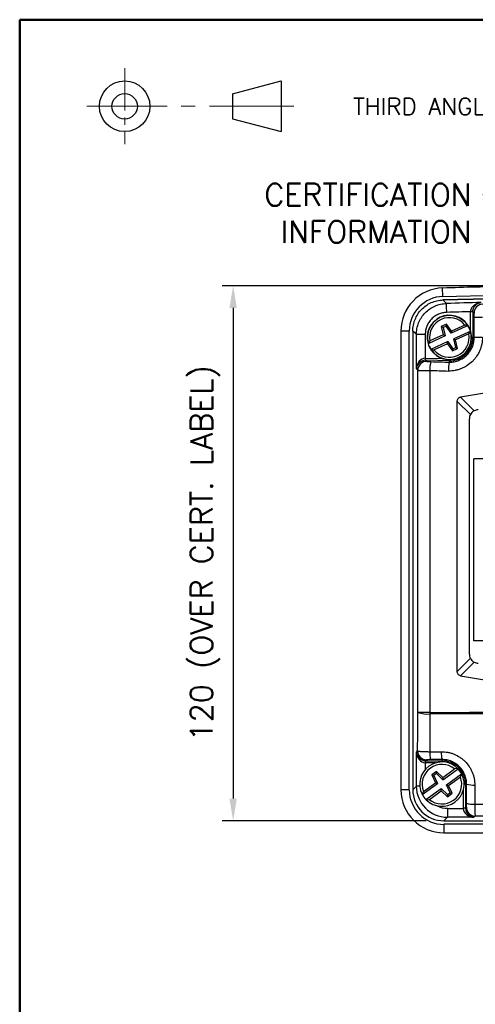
# Model space of a CAD drawing. Extents: x 0 to 391, y 0 to 275.
# Tile 5 of 13: x 6 to 58, y 158 to 268. Entities that reach past the tile are written whole.
import ezdxf

# ---------------------------------------------------------------- set-up
doc = ezdxf.new("R2010")
doc.units = 0
doc.header["$LTSCALE"] = 0.5
doc.header["$MEASUREMENT"] = 0
doc.linetypes.add('CENTER2', pattern=[28.575, 19.05, -3.175, 3.175, -3.175])
doc.layers.get('Defpoints').update_dxf_attribs({"color": 104, "lineweight": 0})
doc.layers.add('CENTER', color=5, linetype='CENTER2', lineweight=13)
doc.layers.add('OBJECT', color=1, linetype='Continuous', lineweight=50)
doc.layers.add('FORMAT', color=7, linetype='Continuous')
doc.layers.add('TEXT', color=5, linetype='Continuous')
doc.styles.add('ROMANS', font='romans', dxfattribs={"height": 2.5})
doc.dimstyles.new('DIMS', dxfattribs={"dimtxt": 2.5, "dimasz": 2.5, "dimexe": 1.25, "dimexo": 2, "dimgap": 1.25, "dimtad": 1, "dimdec": 4, "dimzin": 0, "dimdsep": 46, "dimtxsty": 'ROMANS', "dimcen": 2.5, "dimadec": 0, "dimazin": 0, "dimtfac": 1, "dimtdec": 4, "dimtmove": 0, "dimatfit": 3, "dimfxl": 0, "dimtolj": 1, "dimtzin": 0, "dimarcsym": 0})

# ---------------------------------------------------------------- blocks, each defined once
blk = doc.blocks.new('PROJECTION')
at = {"layer": 'CENTER', "ltscale": 0.5}
blk.add_line((4.28, 4.28), (4.28, -4.27), dxfattribs=at)
at = {"layer": 'CENTER'}
blk.add_line((23.35, 0), (0, 0), dxfattribs=at)
at = {"layer": 'FORMAT'}
for p, q in [((16.41, 1.42), (21.92, 2.85)), ((21.92, 2.85), (21.92, -2.85)), ((16.41, 1.42), (16.41, -1.42)), ((16.41, -1.42), (21.92, -2.85))]:
    blk.add_line(p, q, dxfattribs=at)
for radius in [2.85, 1.43]:
    blk.add_circle((4.28, 0), radius, dxfattribs=at)
at = {"layer": 'FORMAT', "color": 7, "linetype": 'Continuous', "style": 'ROMANS'}
blk.add_text('THIRD ANGLE PROJECTION      DIMENSIONS IN mm      DO NOT SCALE', height=1.9, dxfattribs=at).set_placement((30.02, -0.97))
blk = doc.blocks.new('FORMAT A3 FIXED')
at = {"layer": 'FORMAT', "color": 1, "lineweight": 50}
for q in [(6.5, 6.5), (384.72, 268.44)]:
    blk.add_line((6.5, 268.44), q, dxfattribs=at)
at = {"layer": 'OBJECT'}
blk.add_blockref('PROJECTION', (14.05, 258.69), dxfattribs=at)
blk = doc.blocks.new('*D62')
at = {"layer": 'Defpoints', "color": 0}
for p in [(61.95, 238.5), (30.55, 178.29), (54.29, 178.29)]:
    blk.add_point(p, dxfattribs=at)
at = {"layer": 'TEXT', "color": 0, "lineweight": -2}
for p, q in [((59.95, 238.5), (29.3, 238.5)), ((30.55, 236), (30.55, 180.79)), ((52.29, 178.29), (29.3, 178.29))]:
    blk.add_line(p, q, dxfattribs=at)
at = {"layer": 'TEXT', "color": 0}
for points in [[(30.96, 236), (30.13, 236), (30.55, 238.5)], [(30.13, 180.79), (30.96, 180.79), (30.55, 178.29)]]:
    blk.add_solid(points, dxfattribs=at)
at = {"layer": 'TEXT', "color": 0, "insert": (27.4, 208.4), "char_height": 2.5, "attachment_point": 5, "rotation": 90, "style": 'ROMANS'}
blk.add_mtext('\\A1;120 (OVER CERT. LABEL)', dxfattribs=at)

msp = doc.modelspace()

# ---------------------------------------------------------------- linework, layer by layer
at = {"color": 7, "linetype": 'Continuous', "lineweight": 25}
for p, q in [((54.17, 237.29), (54.14, 238.25)), ((59.28, 237.03), (54.18, 236.9)), ((54.18, 236.9), (59.28, 237.03)), ((57.55, 235.57), (57.55, 232.68)), ((57.69, 235.43), (57.55, 235.57)), ((58.63, 234.94), (57.71, 234.94)), ((57.71, 232.68), (57.71, 234.94)), ((54.59, 234.18), (53.99, 233.91)), ((53.99, 233.91), (54.22, 232.97)), ((54.2, 233.81), (53.99, 233.91)), ((54.53, 233.96), (54.2, 233.81)), ((54.2, 233.81), (54.43, 232.85)), ((54.53, 233.96), (54.59, 234.18)), ((55.1, 233.16), (54.53, 233.96)), ((55.15, 233.4), (54.59, 234.18)), ((57.02, 234.03), (55.1, 233.16)), ((56.65, 234.08), (55.15, 233.4)), ((56.99, 234.07), (56.65, 234.08)), ((50.39, 233.4), (49.44, 233.4)), ((49.44, 233.4), (49.44, 181.79)), ((50.39, 181.79), (50.39, 233.4)), ((50.79, 233.4), (50.79, 181.79)), ((50.79, 233.4), (50.79, 181.79)), ((51.19, 229.16), (51.19, 233.01)), ((52.19, 233.01), (51.19, 233.01)), ((52.19, 233.01), (52.19, 230.37)), ((54.43, 232.85), (52.52, 231.97)), ((54.22, 232.97), (52.72, 232.29)), ((54.43, 232.85), (54.22, 232.97)), ((55.15, 233.4), (55.1, 233.16)), ((57.31, 233.39), (55.4, 232.52)), ((57.1, 233.08), (55.61, 232.4)), ((57.1, 233.08), (57.32, 233.35)), ((57.71, 232.68), (57.55, 232.68)), ((58.63, 232.68), (57.71, 232.68)), ((52.72, 232.29), (52.5, 232.02)), ((54.72, 232.21), (52.81, 231.34)), ((54.68, 231.97), (53.18, 231.29)), ((54.68, 231.97), (54.72, 232.21)), ((54.68, 231.97), (55.24, 231.18)), ((54.72, 232.21), (55.3, 231.4)), ((55.4, 232.52), (55.61, 232.4)), ((55.63, 231.55), (55.4, 232.52)), ((55.83, 231.45), (55.61, 232.4)), ((52.84, 231.29), (53.18, 231.29)), ((55.24, 231.18), (55.83, 231.45)), ((55.3, 231.4), (55.24, 231.18)), ((55.3, 231.4), (55.63, 231.55)), ((55.63, 231.55), (55.83, 231.45)), ((52.26, 230.12), (52.38, 229.99)), ((54.91, 230.05), (52.26, 230.12)), ((51.35, 229), (51.19, 229.16)), ((51.35, 190.49), (51.35, 229)), ((52.71, 228.97), (52.71, 190.49)), ((55.8, 195.1), (55.8, 225.48)), ((57.27, 224.01), (55.8, 225.48)), ((56.16, 225.97), (57.7, 224.43)), ((57.16, 197.04), (57.16, 223.54)), ((55.8, 195.1), (57.27, 196.58)), ((57.7, 196.16), (56.16, 194.61)), ((52.71, 190.49), (51.35, 190.49)), ((51.19, 186.02), (51.33, 186.16)), ((51.19, 182.19), (51.19, 186.02)), ((52.33, 185.16), (52.23, 185.06)), ((52.23, 185.06), (54.09, 185.06)), ((54.09, 185.18), (54.09, 185.06)), ((54.17, 182.92), (55.88, 184.15)), ((54.17, 183.17), (55.5, 184.13)), ((55.84, 184.19), (55.5, 184.13)), ((53.46, 183.83), (52.93, 183.45)), ((52.93, 183.45), (53.34, 182.57)), ((53.15, 183.39), (52.93, 183.45)), ((53.45, 183.6), (53.15, 183.39)), ((53.15, 183.39), (53.57, 182.49)), ((53.45, 183.6), (53.46, 183.83)), ((54.17, 182.92), (53.45, 183.6)), ((54.17, 183.17), (53.46, 183.83)), ((54.17, 183.17), (54.17, 182.92)), ((54.58, 182.35), (56.29, 183.58)), ((54.81, 182.27), (56.15, 183.24)), ((56.15, 183.24), (56.31, 183.54)), ((50.39, 181.79), (49.44, 181.79)), ((50.79, 181.79), (51.19, 182.19)), ((51.86, 181.26), (53.57, 182.49)), ((52, 181.6), (53.34, 182.57)), ((52.27, 180.69), (53.98, 181.92)), ((53.57, 182.49), (53.34, 182.57)), ((53.98, 181.68), (53.98, 181.92)), ((53.98, 181.92), (54.7, 181.24)), ((54.58, 182.35), (54.81, 182.27)), ((54.99, 181.45), (54.58, 182.35)), ((55.21, 181.39), (54.81, 182.27)), ((56.85, 182.42), (56.73, 182.42)), ((56.73, 182.42), (56.73, 179.74)), ((56.84, 180.28), (56.85, 182.42)), ((57.77, 182.31), (57.76, 180.17)), ((52, 181.6), (51.84, 181.3)), ((52.31, 180.65), (52.65, 180.71)), ((52.65, 180.71), (53.98, 181.68)), ((53.98, 181.68), (54.69, 181.01)), ((54.69, 181.01), (55.21, 181.39)), ((54.7, 181.24), (54.69, 181.01)), ((54.7, 181.24), (54.99, 181.45)), ((54.99, 181.45), (55.21, 181.39)), ((54.69, 179.69), (54.69, 178.69)), ((54.69, 179.69), (56.48, 179.69)), ((56.73, 179.74), (56.82, 179.83)), ((54.69, 178.69), (54.28, 178.29)), ((57.68, 178.69), (54.69, 178.69)), ((57.82, 178.83), (57.68, 178.69)), ((54.28, 178.29), (108.29, 178.29)), ((54.29, 178.29), (108.28, 178.29)), ((108.29, 177.9), (54.29, 177.9)), ((54.29, 177.9), (54.29, 176.94)), ((54.29, 176.94), (108.29, 176.94))]:
    msp.add_line(p, q, dxfattribs=at)
at = {"color": 8, "linetype": 'Continuous', "lineweight": 25}
for p, q in [((54.17, 237.29), (60.89, 237.46)), ((57.3, 233.42), (57.3, 235.57)), ((57.55, 232.68), (57.41, 232.68)), ((52.26, 230.37), (54.11, 230.32)), ((54.09, 185.06), (54.09, 184.92)), ((52.19, 184.81), (52.19, 184.06)), ((53.33, 184.81), (52.23, 184.81)), ((51.58, 182.19), (51.19, 182.19)), ((56.48, 179.74), (56.48, 181.73)), ((56.73, 182.42), (56.57, 182.42))]:
    msp.add_line(p, q, dxfattribs=at)
at = {"color": 7, "linetype": 'Continuous'}
for p, q in [((104.91, 219.03), (57.66, 219.03)), ((57.66, 198.53), (57.66, 219.03)), ((104.91, 198.53), (57.66, 198.53))]:
    msp.add_line(p, q, dxfattribs=at)
at = {"color": 7, "linetype": 'Continuous', "lineweight": 25, "flags": 128}
for points in [[(54.18, 236.9), (54.43, 236.66), (54.59, 236.51)], [(54.61, 235.51), (54.61, 235.7), (54.6, 235.88), (54.6, 236.05), (54.59, 236.2), (54.59, 236.33), (54.59, 236.42), (54.59, 236.48), (54.59, 236.51)], [(57.55, 235.58), (57.55, 235.58), (57.53, 235.58), (57.51, 235.58), (57.48, 235.58), (57.44, 235.58), (57.4, 235.58), (57.35, 235.58), (57.3, 235.58)], [(51.19, 233.01), (51.09, 233.11), (50.79, 233.4)], [(52.19, 230.37), (52.19, 230.32), (52.19, 230.27), (52.19, 230.23), (52.19, 230.19), (52.19, 230.16), (52.19, 230.14), (52.2, 230.12), (52.2, 230.12)], [(54.91, 229.9), (54.91, 229.91), (54.91, 230.05)], [(51.33, 186.16), (51.34, 188.12), (51.35, 190.49)], [(52.71, 190.33), (52.7, 187.34), (52.69, 186.07)], [(52.2, 185.06), (52.2, 185.05), (52.19, 185.04), (52.19, 185.01), (52.19, 184.98), (52.19, 184.95), (52.19, 184.9), (52.19, 184.86), (52.19, 184.81)], [(56.73, 179.7), (56.72, 179.7), (56.71, 179.7), (56.68, 179.7), (56.65, 179.7), (56.61, 179.7), (56.57, 179.7), (56.52, 179.7), (56.48, 179.69)]]:
    msp.add_lwpolyline(points, dxfattribs=at)
at = {"color": 7, "linetype": 'Continuous', "lineweight": 25}
for centre, radius, start, end in [((54.29, 233.4), 4.85, 91.669, 180), ((81.29, -693.21), 931.85, 91.20865, 91.66905), ((54.29, 233.4), 3.9, 91.669, 180), ((81.29, -693.21), 930.1, 91.40472, 91.64498), ((58.69, 235.43), 1, 91.473, 179.9207), ((54.91, 232.68), 2.5, 33.7821, 195.3683), ((54.91, 232.68), 2.47, 202.3347, 191.5571), ((54.91, 232.68), 2.23, 38.8733, 190.2771), ((81.29, -693.21), 929.1, 91.47918, 91.64498), ((54.91, 232.68), 2.5, 32.623, 33.7821), ((54.91, 232.68), 2.5, 16.5273, 32.623), ((54.91, 232.68), 2.5, 213.7821, 15.3683), ((54.91, 232.68), 2.23, 218.8733, 10.2771), ((54.91, 232.68), 2.64, 269.9215, 0), ((54.91, 232.68), 2.5, 15.3683, 16.5273), ((54.91, 232.68), 2.5, 195.3683, 196.5273), ((54.91, 232.68), 2.5, 196.5273, 212.623), ((54.91, 232.68), 2.5, 212.623, 213.7821), ((52.35, 228.99), 1, 88.522, 179.9154), ((55.62, 229.11), 2.92, 163.0557, 182.908), ((58.16, 223.54), 1, 152.3877, 180), ((58.16, 223.54), 1, 117.6123, 152.3877), ((58.16, 223.54), 1, 90, 117.6123), ((58.16, 197.04), 1, 180, 207.6123), ((58.16, 197.04), 1, 207.6123, 242.3877), ((58.16, 197.04), 1, 242.3877, 270), ((52.43, 193.74), 3.43, 251.7035, 274.711), ((68.37, 190.54), 15.66, 180.1923, 180.7836), ((52.33, 186.16), 1, 180.0815, 269.9184), ((55.2, 185.89), 2.51, 175.8161, 196.3551), ((56.62, 185.89), 2.63, 175.9903, 195.6279), ((54.09, 182.42), 2.64, 0, 90), ((54.07, 182.42), 2.5, 45.0104, 206.5966), ((54.07, 182.42), 2.23, 50.1016, 201.5054), ((54.07, 182.42), 2.5, 43.8513, 45.0104), ((54.07, 182.42), 2.5, 27.7556, 43.8513), ((54.07, 182.42), 2.5, 225.0104, 26.5966), ((54.07, 182.42), 2.23, 230.1016, 21.5054), ((54.07, 182.42), 2.5, 26.5966, 27.7556), ((54.29, 181.79), 4.85, 180, 270), ((54.29, 181.79), 3.9, 180, 270), ((57.58, 184.65), 2.34, 251.9091, 274.7529), ((54.07, 182.42), 2.5, 206.5966, 207.7556), ((54.07, 182.42), 2.5, 207.7556, 223.8513), ((54.07, 182.42), 2.5, 223.8513, 225.0104), ((57.82, 179.83), 1, 180.0819, 269.9181), ((57.57, 182.5), 2.34, 251.9076, 274.7527)]:
    msp.add_arc(centre, radius, start, end, dxfattribs=at)
for centre, major_axis, ratio, start_param, end_param in [((52.19, 229.16), (0.11, 1.2), 0.826504, 0.110674, 1.646563), ((52.19, 229.16), (0.936, 0.376), 0.939309, 1.201617, 2.737507), ((52.23, 229.12), (-0.873, 0.897), 0.998749, 5.484777, 5.545704), ((52.23, 229.12), (-0.699, 0.718), 0.998125, 5.484777, 5.545704), ((52.88, 229.98), (0.5, -0.014), 0.034908, 3.177453, 4.617463), ((81.31, 239.53), (297.53, -8.13), 0.034908, 4.617463, 4.624481), ((52.85, 228.98), (1.5, -0.01), 0.011644, 3.176605, 4.616616), ((81.29, 238.54), (298.53, -8.13), 0.034791, 4.617457, 4.624514), ((81.29, -411.96), (0, 640.2), 0.466308, 6.198909, 6.367462), ((81.29, 832.55), (0, 640.2), 0.466308, 3.057316, 3.225869), ((52.19, 186.02), (0.934, -0.382), 0.940117, 3.552488, 5.088378), ((52.19, 186.02), (-0.11, 1.2), 0.825721, 1.495485, 3.031375), ((52.23, 186.06), (0.708, 0.708), 0.998176, 3.892693, 3.926382), ((52.23, 186.06), (0.885, 0.885), 0.998783, 3.892693, 3.926382), ((54.29, 181.79), (-3.5, 0), 0.99863, 0, 1.570796), ((54.69, 182.2), (2.48, 2.48), 0.999478, 2.356803, 3.926382), ((57.73, 179.74), (-0.885, -0.885), 0.998783, 5.498396, 5.532085), ((57.68, 179.69), (1.2, -0.11), 0.825721, 3.25181, 4.7877), ((57.73, 179.74), (0.708, 0.708), 0.998176, 2.356803, 2.390492), ((57.68, 179.69), (-0.382, 0.934), 0.940117, 1.194807, 2.730697)]:
    msp.add_ellipse(centre, major_axis=major_axis, ratio=ratio, start_param=start_param, end_param=end_param, dxfattribs=at)
at = {"color": 8, "linetype": 'Continuous', "lineweight": 25}
msp.add_ellipse((54.69, 182.2), major_axis=(-1.77, -1.77), ratio=0.998783, start_param=0.299828, end_param=0.784789, dxfattribs=at)
at = {"color": 7, "linetype": 'Continuous', "lineweight": 25}
for points, knots in [([(50.79, 233.4), (50.79, 233.63), (50.81, 233.85), (50.87, 234.18), (50.9, 234.29), (50.96, 234.5), (51, 234.61), (51.13, 234.92), (51.23, 235.12), (51.47, 235.5), (51.62, 235.68), (51.93, 236), (52.1, 236.14), (52.38, 236.34), (52.47, 236.4), (52.67, 236.51), (52.77, 236.56), (53.08, 236.69), (53.29, 236.76), (53.73, 236.86), (53.95, 236.89), (54.18, 236.9)], [0, 0, 0, 0, 0.125, 0.125, 0.1875, 0.1875, 0.25, 0.25, 0.375, 0.375, 0.5, 0.5, 0.625, 0.625, 0.6875, 0.6875, 0.75, 0.75, 0.875, 0.875, 1, 1, 1, 1]), ([(51.19, 233.01), (51.19, 233.24), (51.21, 233.46), (51.3, 233.91), (51.36, 234.12), (51.49, 234.43), (51.54, 234.53), (51.64, 234.73), (51.7, 234.83), (51.88, 235.11), (52.02, 235.29), (52.33, 235.61), (52.51, 235.76), (52.88, 236.01), (53.07, 236.12), (53.38, 236.26), (53.49, 236.3), (53.7, 236.37), (53.81, 236.4), (54.14, 236.47), (54.36, 236.5), (54.59, 236.51)], [0, 0, 0, 0, 0.125, 0.125, 0.25, 0.25, 0.3125, 0.3125, 0.375, 0.375, 0.5, 0.5, 0.625, 0.625, 0.75, 0.75, 0.8125, 0.8125, 0.875, 0.875, 1, 1, 1, 1]), ([(57.3, 235.58), (57.3, 235.66), (57.32, 235.75), (57.37, 235.9), (57.4, 235.98), (57.48, 236.11), (57.53, 236.16), (57.63, 236.27), (57.69, 236.31), (57.86, 236.44), (57.98, 236.5), (58.23, 236.58), (58.36, 236.6), (58.48, 236.61)], [0, 0, 0, 0, 0.125, 0.125, 0.25, 0.25, 0.375, 0.375, 0.5, 0.5, 0.75, 0.75, 1, 1, 1, 1]), ([(57.55, 235.58), (57.55, 235.66), (57.56, 235.74), (57.6, 235.9), (57.63, 235.97), (57.69, 236.1), (57.73, 236.16), (57.81, 236.27), (57.85, 236.31), (57.99, 236.44), (58.08, 236.49), (58.28, 236.58), (58.38, 236.6), (58.48, 236.61)], [0, 0, 0, 0, 0.125, 0.125, 0.25, 0.25, 0.375, 0.375, 0.5, 0.5, 0.75, 0.75, 1, 1, 1, 1]), ([(54.61, 235.51), (54.45, 235.5), (54.29, 235.48), (53.98, 235.41), (53.83, 235.36), (53.53, 235.23), (53.39, 235.15), (53.13, 234.97), (53.01, 234.87), (52.78, 234.64), (52.68, 234.51), (52.51, 234.24), (52.43, 234.1), (52.31, 233.8), (52.27, 233.65), (52.2, 233.33), (52.19, 233.17), (52.19, 233.01)], [0, 0, 0, 0, 0.125, 0.125, 0.25, 0.25, 0.375, 0.375, 0.5, 0.5, 0.625, 0.625, 0.75, 0.75, 0.875, 0.875, 1, 1, 1, 1]), ([(57.71, 234.94), (57.71, 235.07), (57.7, 235.19), (57.7, 235.33), (57.7, 235.37), (57.69, 235.42), (57.69, 235.43), (57.69, 235.43)], [0, 0, 0, 0, 0.5, 0.5, 0.75, 0.75, 1, 1, 1, 1]), ([(58.63, 232.68), (58.63, 232.43), (58.6, 232.18), (58.53, 231.82), (58.5, 231.7), (58.43, 231.46), (58.38, 231.34), (58.24, 230.99), (58.12, 230.78), (57.91, 230.47), (57.84, 230.37), (57.68, 230.17), (57.59, 230.08), (57.33, 229.82), (57.13, 229.66), (56.82, 229.46), (56.71, 229.39), (56.49, 229.28), (56.27, 229.17), (56.03, 229.09), (55.79, 229.02), (55.67, 228.99), (55.3, 228.92), (55.05, 228.9), (54.8, 228.9)], [0, 0, 0, 0, 0.125, 0.125, 0.1875, 0.1875, 0.25, 0.25, 0.375, 0.375, 0.4375, 0.4375, 0.5, 0.5, 0.625, 0.625, 0.6875, 0.6875, 0.75, 0.8125, 0.8125, 0.875, 0.875, 1, 1, 1, 1]), ([(54.91, 229.9), (55.09, 229.9), (55.27, 229.92), (55.63, 229.99), (55.81, 230.04), (56.14, 230.18), (56.31, 230.26), (56.61, 230.46), (56.75, 230.58), (57.01, 230.84), (57.13, 230.98), (57.33, 231.28), (57.42, 231.44), (57.53, 231.7), (57.56, 231.78), (57.61, 231.96), (57.63, 232.05), (57.69, 232.32), (57.71, 232.5), (57.71, 232.68)], [0, 0, 0, 0, 0.125, 0.125, 0.25, 0.25, 0.375, 0.375, 0.5, 0.5, 0.625, 0.625, 0.75, 0.75, 0.8125, 0.8125, 0.875, 0.875, 1, 1, 1, 1]), ([(54.91, 229.9), (54.9, 229.9), (54.9, 229.89), (54.88, 229.86), (54.88, 229.84), (54.87, 229.79), (54.86, 229.76), (54.85, 229.69), (54.85, 229.64), (54.84, 229.55), (54.83, 229.5), (54.82, 229.39), (54.82, 229.34), (54.81, 229.22), (54.81, 229.16), (54.81, 229.03), (54.8, 228.97), (54.8, 228.9)], [0, 0, 0, 0, 0.125, 0.125, 0.25, 0.25, 0.375, 0.375, 0.5, 0.5, 0.625, 0.625, 0.75, 0.75, 0.875, 0.875, 1, 1, 1, 1]), ([(54.91, 230.21), (54.91, 230.2), (54.91, 230.16), (54.91, 230.1), (54.91, 230.06), (54.91, 230.05), (54.91, 230.05)], [0, 0, 0, 0, 0.157287, 0.438199, 0.719101, 1, 1, 1, 1]), ([(55.8, 225.48), (55.8, 225.59), (55.82, 225.71), (55.91, 225.85), (55.95, 225.88), (56.05, 225.94), (56.1, 225.96), (56.16, 225.97)], [0, 0, 0, 0, 0.5, 0.5, 0.75, 0.75, 1, 1, 1, 1]), ([(56.16, 194.61), (56.1, 194.62), (56.05, 194.64), (55.95, 194.7), (55.91, 194.74), (55.85, 194.83), (55.83, 194.88), (55.8, 194.99), (55.8, 195.05), (55.8, 195.1)], [0, 0, 0, 0, 0.25, 0.25, 0.5, 0.5, 0.75, 0.75, 1, 1, 1, 1]), ([(52.71, 190.49), (57.46, 190.5), (62.22, 190.52), (71.75, 190.53), (76.52, 190.54), (86.06, 190.54), (90.83, 190.53), (100.36, 190.52), (105.11, 190.5), (109.86, 190.49)], [0, 0, 0, 0, 0.25, 0.25, 0.5, 0.5, 0.75, 0.75, 1, 1, 1, 1]), ([(109.86, 190.33), (105.11, 190.34), (100.36, 190.36), (90.83, 190.37), (86.06, 190.37), (76.52, 190.37), (71.75, 190.37), (62.22, 190.36), (57.46, 190.34), (52.71, 190.33)], [0, 0, 0, 0, 0.25, 0.25, 0.5, 0.5, 0.75, 0.75, 1, 1, 1, 1]), ([(51.33, 186.16), (51.34, 186.15), (51.38, 186.14), (51.48, 186.12), (51.53, 186.12), (51.62, 186.11), (51.68, 186.11), (51.8, 186.1), (51.87, 186.09), (52.01, 186.09), (52.09, 186.08), (52.25, 186.08), (52.34, 186.08), (52.51, 186.07), (52.6, 186.07), (52.69, 186.07)], [0, 0, 0, 0, 0.25, 0.25, 0.375, 0.375, 0.5, 0.5, 0.625, 0.625, 0.75, 0.75, 0.875, 0.875, 1, 1, 1, 1]), ([(52.79, 185.18), (52.66, 185.18), (52.55, 185.18), (52.43, 185.17), (52.39, 185.17), (52.35, 185.17), (52.34, 185.16), (52.33, 185.16)], [0, 0, 0, 0, 0.5, 0.5, 0.75, 0.75, 1, 1, 1, 1]), ([(54, 186.07), (54.25, 186.08), (54.49, 186.05), (54.85, 185.98), (54.97, 185.95), (55.21, 185.88), (55.33, 185.84), (55.67, 185.7), (55.89, 185.58), (56.2, 185.38), (56.3, 185.31), (56.49, 185.15), (56.58, 185.06), (56.84, 184.8), (57, 184.61), (57.21, 184.3), (57.27, 184.2), (57.39, 183.98), (57.49, 183.76), (57.57, 183.53), (57.65, 183.29), (57.68, 183.17), (57.75, 182.81), (57.77, 182.56), (57.77, 182.31)], [0, 0, 0, 0, 0.125, 0.125, 0.1875, 0.1875, 0.25, 0.25, 0.375, 0.375, 0.4375, 0.4375, 0.5, 0.5, 0.625, 0.625, 0.6875, 0.6875, 0.75, 0.8125, 0.8125, 0.875, 0.875, 1, 1, 1, 1]), ([(56.85, 182.42), (56.85, 182.6), (56.83, 182.78), (56.76, 183.14), (56.71, 183.31), (56.57, 183.64), (56.49, 183.8), (56.29, 184.11), (56.17, 184.25), (55.92, 184.5), (55.78, 184.62), (55.47, 184.82), (55.31, 184.91), (55.06, 185.01), (54.98, 185.04), (54.8, 185.09), (54.71, 185.12), (54.45, 185.17), (54.27, 185.18), (54.09, 185.18)], [0, 0, 0, 0, 0.125, 0.125, 0.25, 0.25, 0.375, 0.375, 0.5, 0.5, 0.625, 0.625, 0.75, 0.75, 0.8125, 0.8125, 0.875, 0.875, 1, 1, 1, 1]), ([(56.82, 179.83), (56.83, 179.84), (56.83, 179.89), (56.84, 180.01), (56.84, 180.05), (56.84, 180.16), (56.84, 180.22), (56.84, 180.28)], [0, 0, 0, 0, 0.5, 0.5, 0.75, 0.75, 1, 1, 1, 1]), ([(57.76, 180.17), (61.67, 180.18), (65.59, 180.19), (73.43, 180.2), (77.36, 180.2), (85.21, 180.2), (89.13, 180.2), (96.98, 180.19), (100.9, 180.18), (104.81, 180.17)], [0, 0, 0, 0, 0.25, 0.25, 0.5, 0.5, 0.75, 0.75, 1, 1, 1, 1]), ([(57.76, 180.17), (57.76, 179.99), (57.76, 179.82), (57.77, 179.58), (57.77, 179.5), (57.78, 179.36), (57.78, 179.3), (57.79, 179.17), (57.79, 179.12), (57.79, 179.02), (57.8, 178.98), (57.8, 178.91), (57.81, 178.89), (57.82, 178.85), (57.82, 178.84), (57.82, 178.83)], [0, 0, 0, 0, 0.25, 0.25, 0.375, 0.375, 0.5, 0.5, 0.625, 0.625, 0.75, 0.75, 0.875, 0.875, 1, 1, 1, 1]), ([(104.75, 178.83), (96.94, 178.86), (89.12, 178.87), (79.33, 178.87), (77.37, 178.87), (73.46, 178.86), (71.5, 178.86), (65.63, 178.85), (61.73, 178.84), (57.82, 178.83)], [0, 0, 0, 0, 0.5, 0.5, 0.625, 0.625, 0.75, 0.75, 1, 1, 1, 1])]:
    msp.add_open_spline(points, degree=3, knots=knots, dxfattribs=at)
for points in [[(57.3, 235.57), (57.3, 235.57), (57.3, 235.58), (57.3, 235.58)], [(57.55, 235.58), (57.55, 235.58), (57.55, 235.57), (57.55, 235.57)], [(54.91, 229.9), (54.91, 229.9), (54.91, 229.9), (54.91, 229.9)], [(52.69, 186.07), (53.13, 186.07), (53.56, 186.07), (54, 186.07)], [(54.09, 185.18), (53.65, 185.18), (53.22, 185.18), (52.79, 185.18)]]:
    msp.add_open_spline(points, degree=3, dxfattribs=at)

# ---------------------------------------------------------------- block references
at = {"color": 0}
msp.add_blockref('FORMAT A3 FIXED', (0, 0), dxfattribs=at)

# ---------------------------------------------------------------- texts
at = {"layer": 'TEXT', "insert": (57.43, 249.99), "char_height": 2.5, "width": 50, "attachment_point": 3, "style": 'ROMANS'}
msp.add_mtext('CERTIFICATION \\PINFORMATION', dxfattribs=at)

# ---------------------------------------------------------------- dimensions: what is measured, and where the dimension line sits
at = {"layer": 'TEXT'}
dim = msp.add_linear_dim(base=(30.55, 178.29), p1=(61.95, 238.5), p2=(54.29, 178.29), angle=90, text='<> (OVER CERT. LABEL)', dimstyle='DIMS', override={"dimdec": 0, "dimlfac": 2, "dimdsep": 0, "dimtdec": 2, "dimtmove": 2}, dxfattribs=at)
dim.commit()
dim.dimension.update_dxf_attribs({"geometry": '*D62', "text_midpoint": (27.4, 208.4)})

# ---------------------------------------------------------------- leaders
at = {"layer": 'TEXT', "annotation_type": 0, "has_hookline": 1, "hookline_direction": 1, "text_width": 25.1}
msp.add_leader([(65.4, 237.11), (61.18, 248.74), (58.68, 248.74)], dimstyle='DIMS', override={"dimtad": 0, "dimdec": 2, "dimlfac": 2, "dimdsep": 0, "dimtdec": 2, "dimtmove": 2}, dxfattribs=at)

doc.saveas('drawing.dxf')
